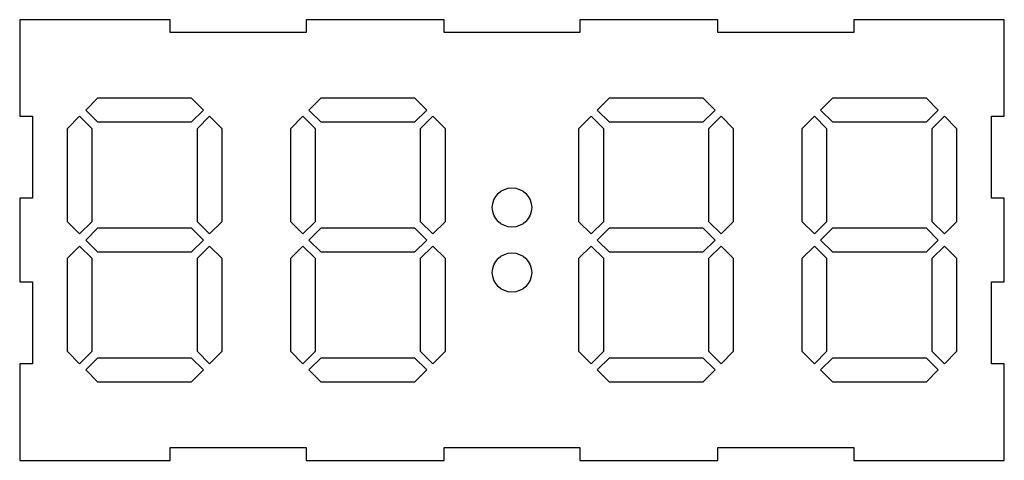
# Model space of a CAD drawing. Header units: millimetres. Extents: x -247 to 3, y -109 to 3.
import ezdxf

# ---------------------------------------------------------------- set-up
doc = ezdxf.new("R2010")
doc.units = ezdxf.units.MM
doc.layers.get('0').update_dxf_attribs({"linetype": 'CONTINUOUS'})

msp = doc.modelspace()

# ---------------------------------------------------------------- linework, layer by layer
for points in [[(-34.88, 3.36), (-34.88, 0.13), (-69.39, 0.13), (-69.39, 3.36), (-104.4, 3.36), (-104.4, 0.13), (-138.9, 0.13), (-138.9, 3.36), (-173.91, 3.36), (-173.91, 0.13), (-208.42, 0.13), (-208.42, 3.36), (-246.66, 3.36), (-246.66, -21.17), (-243.42, -21.17), (-243.42, -41.96), (-246.66, -41.96), (-246.66, -63.25), (-243.42, -63.25), (-243.42, -84.04), (-246.66, -84.04), (-246.66, -108.57), (-208.42, -108.57), (-208.42, -105.33), (-173.91, -105.33), (-173.91, -108.57), (-138.9, -108.57), (-138.9, -105.33), (-104.4, -105.33), (-104.4, -108.57), (-69.39, -108.57), (-69.39, -105.33), (-34.88, -105.33), (-34.88, -108.57), (3.36, -108.57), (3.36, -84.04), (0.13, -84.04), (0.13, -63.25), (3.36, -63.25), (3.36, -41.96), (0.13, -41.96), (0.13, -21.17), (3.36, -21.17), (3.36, 3.36)], [(-200, -19.6), (-203.1, -22.7), (-226.8, -22.7), (-229.9, -19.6), (-226.8, -16.5), (-203.1, -16.5)], [(-143.3, -19.6), (-146.4, -22.7), (-170.1, -22.7), (-173.2, -19.6), (-170.1, -16.5), (-146.4, -16.5)], [(-96.9, -22.7), (-100, -19.6), (-96.9, -16.5), (-73.2, -16.5), (-70.1, -19.6), (-73.2, -22.7)], [(-40.2, -22.7), (-43.3, -19.6), (-40.2, -16.5), (-16.5, -16.5), (-13.4, -19.6), (-16.5, -22.7)], [(-231.45, -51.05), (-234.55, -47.95), (-234.55, -24.25), (-231.45, -21.15), (-228.35, -24.25), (-228.35, -47.95)], [(-201.55, -24.25), (-198.45, -21.15), (-195.35, -24.25), (-195.35, -47.95), (-198.45, -51.05), (-201.55, -47.95)], [(-174.75, -51.05), (-177.85, -47.95), (-177.85, -24.25), (-174.75, -21.15), (-171.65, -24.25), (-171.65, -47.95)], [(-144.85, -24.25), (-141.75, -21.15), (-138.65, -24.25), (-138.65, -47.95), (-141.75, -51.05), (-144.85, -47.95)], [(-101.55, -21.15), (-98.45, -24.25), (-98.45, -47.95), (-101.55, -51.05), (-104.65, -47.95), (-104.65, -24.25)], [(-65.45, -47.95), (-68.55, -51.05), (-71.65, -47.95), (-71.65, -24.25), (-68.55, -21.15), (-65.45, -24.25)], [(-44.85, -21.15), (-41.75, -24.25), (-41.75, -47.95), (-44.85, -51.05), (-47.95, -47.95), (-47.95, -24.25)], [(-8.75, -47.95), (-11.85, -51.05), (-14.95, -47.95), (-14.95, -24.25), (-11.85, -21.15), (-8.75, -24.25)], [(-203.1, -49.5), (-200, -52.6), (-203.1, -55.7), (-226.8, -55.7), (-229.9, -52.6), (-226.8, -49.5)], [(-146.4, -49.5), (-143.3, -52.6), (-146.4, -55.7), (-170.1, -55.7), (-173.2, -52.6), (-170.1, -49.5)], [(-100, -52.6), (-96.9, -49.5), (-73.2, -49.5), (-70.1, -52.6), (-73.2, -55.7), (-96.9, -55.7)], [(-43.3, -52.6), (-40.2, -49.5), (-16.5, -49.5), (-13.4, -52.6), (-16.5, -55.7), (-40.2, -55.7)], [(-228.35, -57.25), (-228.35, -80.95), (-231.45, -84.05), (-234.55, -80.95), (-234.55, -57.25), (-231.45, -54.15)], [(-195.35, -57.25), (-195.35, -80.95), (-198.45, -84.05), (-201.55, -80.95), (-201.55, -57.25), (-198.45, -54.15)], [(-171.65, -57.25), (-171.65, -80.95), (-174.75, -84.05), (-177.85, -80.95), (-177.85, -57.25), (-174.75, -54.15)], [(-138.65, -57.25), (-138.65, -80.95), (-141.75, -84.05), (-144.85, -80.95), (-144.85, -57.25), (-141.75, -54.15)], [(-104.65, -80.95), (-104.65, -57.25), (-101.55, -54.15), (-98.45, -57.25), (-98.45, -80.95), (-101.55, -84.05)], [(-71.65, -80.95), (-71.65, -57.25), (-68.55, -54.15), (-65.45, -57.25), (-65.45, -80.95), (-68.55, -84.05)], [(-47.95, -80.95), (-47.95, -57.25), (-44.85, -54.15), (-41.75, -57.25), (-41.75, -80.95), (-44.85, -84.05)], [(-14.95, -80.95), (-14.95, -57.25), (-11.85, -54.15), (-8.75, -57.25), (-8.75, -80.95), (-11.85, -84.05)], [(-226.8, -88.7), (-229.9, -85.6), (-226.8, -82.5), (-203.1, -82.5), (-200, -85.6), (-203.1, -88.7)], [(-170.1, -88.7), (-173.2, -85.6), (-170.1, -82.5), (-146.4, -82.5), (-143.3, -85.6), (-146.4, -88.7)], [(-70.1, -85.6), (-73.2, -88.7), (-96.9, -88.7), (-100, -85.6), (-96.9, -82.5), (-73.2, -82.5)], [(-13.4, -85.6), (-16.5, -88.7), (-40.2, -88.7), (-43.3, -85.6), (-40.2, -82.5), (-16.5, -82.5)]]:
    msp.add_lwpolyline(points, close=True)
for centre in [(-121.65, -44.35), (-121.65, -60.85)]:
    msp.add_circle(centre, 5)

doc.saveas('drawing.dxf')
